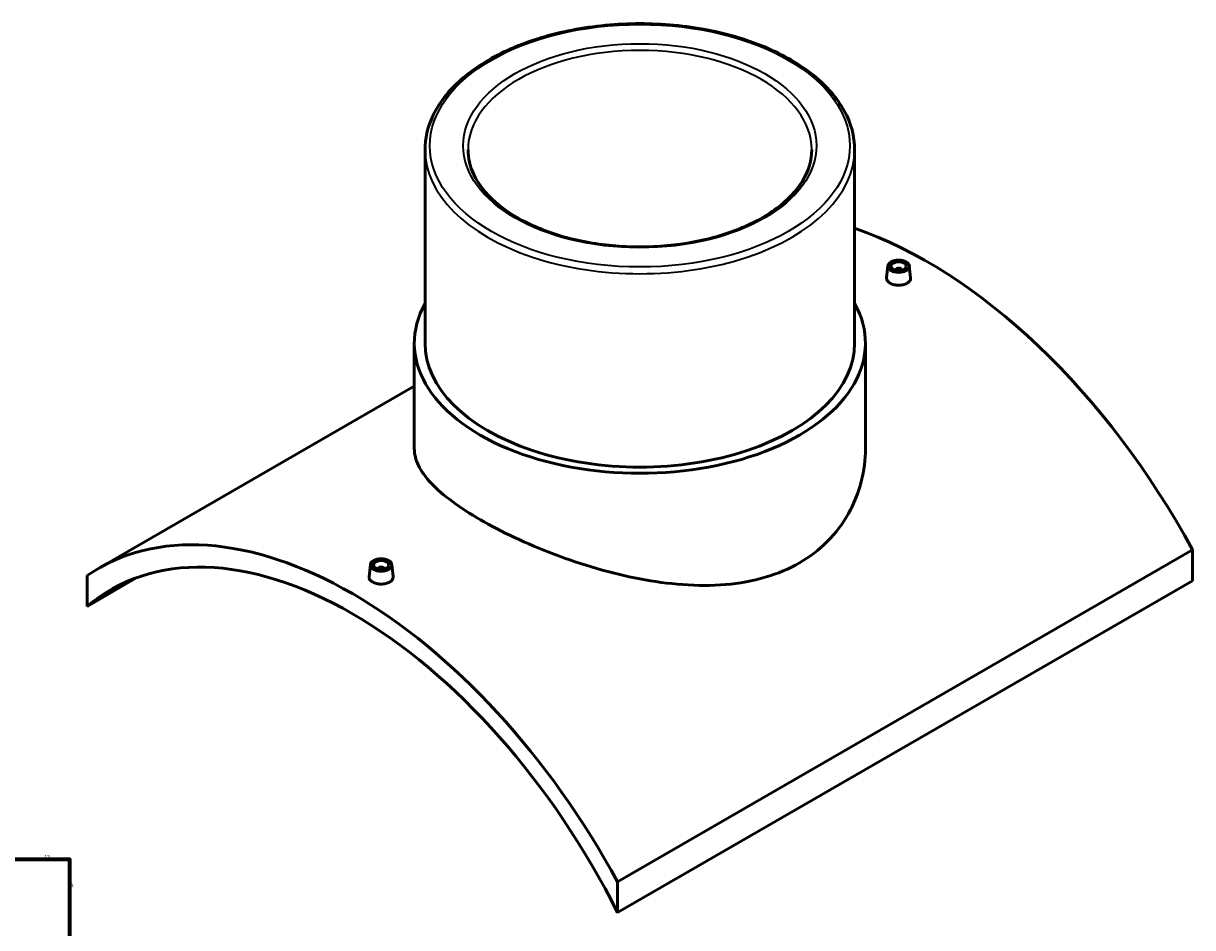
# Model space of a CAD drawing. Header units: millimetres. Extents: x -339 to 1553, y -390 to 1119.
# Tile 5 of 5: x 791 to 1553, y 529 to 1119. Entities that reach past the tile are written whole.
import ezdxf

# ---------------------------------------------------------------- set-up
doc = ezdxf.new("R2010")
doc.units = ezdxf.units.MM
for name, color, linetype, lineweight in [('Border (ANSI)', 7, 'Continuous', 70), ('Visible (ANSI)', 7, 'Continuous', 50), ('Visible Narrow (ANSI)', 7, 'Continuous', 35)]:
    doc.layers.add(name, color=color, linetype=linetype, lineweight=lineweight)
doc.styles.add('Note Text (ANSI)', font='tahoma.ttf')

# ---------------------------------------------------------------- blocks, each defined once
blk = doc.blocks.new('Borders Default Border')
at = {"layer": 'Border (ANSI)', "flags": 128}
blk.add_lwpolyline([(20, 20), (20, 574), (821, 574), (821, 20), (20, 20)], dxfattribs=at)
at = {"layer": 'Border (ANSI)', "color": 5, "true_color": 0x0000ff, "char_height": 2.4, "attachment_point": 7, "style": 'Note Text (ANSI)'}
for s, insert in [('12', (804.52, 574.4)), ('A', (821.58, 555.68))]:
    blk.add_mtext(s, dxfattribs=dict(at, insert=insert))

msp = doc.modelspace()

# ---------------------------------------------------------------- linework, layer by layer
at = {"layer": 'Visible (ANSI)'}
for p, q in [((1052.75, 1036.47), (1052.75, 910.44)), ((1332.75, 1036.47), (1332.75, 910.44)), ((1354.41, 960.78), (1353.56, 952.93)), ((1368.38, 960.78), (1369.22, 952.94)), ((1359.39, 957.89), (1359.39, 958.08)), ((1363.39, 957.89), (1363.39, 958.08)), ((1045.75, 910.44), (1045.75, 841.66)), ((1339.75, 910.44), (1339.75, 841.66)), ((1045.75, 882.4), (839.87, 763.54)), ((1553.02, 775.61), (1178.25, 559.24)), ((1553.02, 775.61), (1553.02, 755.6)), ((1017.12, 766.05), (1016.27, 758.2)), ((1022.1, 763.35), (1022.1, 763.15)), ((1026.1, 763.35), (1026.1, 763.15)), ((1031.09, 766.05), (1031.93, 758.21)), ((832.48, 758.87), (832.48, 738.86)), ((832.48, 738.86), (864.93, 757.6)), ((1178.25, 539.23), (1553.02, 755.6)), ((1178.25, 539.23), (1178.25, 559.24))]:
    msp.add_line(p, q, dxfattribs=at)
for centre, major_axis, start_param, end_param in [((1380.13, 693.25), (165.5, -286.65), 1.525098, 2.560051), ((1361.39, 958.08), (-2, 0), 2.963882, 6.460896), ((1192.75, 910.44), (147, 0), 2.831748, 6.59303), ((1192.75, 910.44), (-140, 0), 0, 3.141593), ((1005.37, 476.88), (-165.5, 286.65), 4.666691, 6.328883), ((1005.37, 476.88), (-157.5, 272.8), 4.609186, 6.386388), ((1024.1, 763.35), (-2, 0), 2.963882, 6.460896)]:
    msp.add_ellipse(centre, major_axis=major_axis, ratio=0.57735, start_param=start_param, end_param=end_param, dxfattribs=at)
for centre, major_axis in [((1361.39, 960.53), (7, 0)), ((1361.39, 960.53), (5, 0)), ((1024.1, 765.8), (-7, 0)), ((1024.1, 765.8), (5, 0))]:
    msp.add_ellipse(centre, major_axis=major_axis, ratio=0.57735, dxfattribs=at)
for points, knots in [([(1332.75, 1036.47), (1332.75, 1045.09), (1330.43, 1053.7), (1321.42, 1070.16), (1314.61, 1077.98), (1297.11, 1092.08), (1286.32, 1098.32), (1261.94, 1108.5), (1248.35, 1112.42), (1219.77, 1117.57), (1204.79, 1118.79), (1174.94, 1118.43), (1160.08, 1116.85), (1131.92, 1111.03), (1118.63, 1106.8), (1094.97, 1096.04), (1084.59, 1089.52), (1067.87, 1074.8), (1061.52, 1066.6), (1054.38, 1050.97), (1052.75, 1043.72), (1052.75, 1036.47)], [0.785398, 0.785398, 0.785398, 0.785398, 1.091773, 1.091773, 1.407153, 1.407153, 1.730234, 1.730234, 2.053942, 2.053942, 2.377007, 2.377007, 2.699824, 2.699824, 3.022959, 3.022959, 3.346731, 3.346731, 3.669366, 3.669366, 3.926991, 3.926991, 3.926991, 3.926991]), ([(1304.75, 1036.47), (1304.75, 1029.56), (1302.72, 1022.64), (1294.76, 1009.63), (1289.01, 1003.54), (1274.45, 992.77), (1265.72, 988.06), (1246.07, 980.43), (1235.16, 977.5), (1212.22, 973.74), (1200.21, 972.91), (1176.31, 973.46), (1164.44, 974.84), (1142.09, 979.64), (1131.61, 983.06), (1113.11, 991.56), (1105.1, 996.63), (1092.28, 1007.85), (1087.5, 1013.98), (1082, 1025.61), (1080.75, 1031.04), (1080.75, 1036.47)], [5.497787, 5.497787, 5.497787, 5.497787, 5.837128, 5.837128, 6.160698, 6.160698, 6.476274, 6.476274, 6.79182, 6.79182, 7.108164, 7.108164, 7.424763, 7.424763, 7.740942, 7.740942, 8.056292, 8.056292, 8.372614, 8.372614, 8.63938, 8.63938, 8.63938, 8.63938]), ([(1366.94, 949.42), (1366.25, 949.01), (1365.36, 948.67), (1363.43, 948.22), (1362.38, 948.12), (1360.41, 948.14), (1359.36, 948.26), (1357.43, 948.74), (1356.55, 949.09), (1355.15, 949.9), (1354.55, 950.4), (1353.75, 951.5), (1353.55, 952.1), (1353.55, 952.75), (1353.55, 952.84), (1353.57, 952.93)], [2.363868, 2.363868, 2.363868, 2.363868, 2.659467, 2.659467, 2.955065, 2.955065, 3.250434, 3.250434, 3.545802, 3.545802, 3.84117, 3.84117, 4.136539, 4.136539, 4.184609, 4.184609, 4.184609, 4.184609]), ([(1369.22, 952.94), (1369.23, 952.85), (1369.24, 952.75), (1369.24, 952.08), (1369.04, 951.46), (1368.24, 950.33), (1367.64, 949.82), (1366.94, 949.42)], [6.4523436, 6.4523436, 6.4523436, 6.4523436, 6.500567, 6.500567, 6.7960855, 6.7960855, 7.0916039, 7.0916039, 7.0916039, 7.0916039]), ([(1296.69, 767.2), (1290.06, 763.37), (1282.59, 760.18), (1266.41, 755.42), (1257.69, 753.86), (1239.59, 752.32), (1230.19, 752.35), (1211.34, 753.71), (1201.88, 755.04), (1183.63, 758.53), (1174.18, 760.81), (1155.32, 766.26), (1145.91, 769.42), (1127.8, 776.28), (1119.08, 779.99), (1102.89, 787.59), (1095.43, 791.49), (1082.18, 799.14), (1076, 803.12), (1065.17, 811.11), (1060.51, 815.13), (1053.07, 823.02), (1050.27, 826.91), (1046.61, 834.46), (1045.75, 838.13), (1045.75, 841.66)], [0, 0, 0, 0, 2.814188, 2.814188, 5.628376, 5.628376, 8.442564, 8.442564, 11.256752, 11.256752, 14.066438, 14.066438, 16.876124, 16.876124, 19.68581, 19.68581, 22.495495, 22.495495, 25.305181, 25.305181, 28.114867, 28.114867, 30.924553, 30.924553, 33.734239, 33.734239, 33.734239, 33.734239]), ([(1339.75, 841.66), (1339.75, 834.64), (1338.88, 827.35), (1335.22, 812.99), (1332.43, 805.92), (1324.99, 792.71), (1320.34, 786.56), (1309.51, 775.72), (1303.33, 771.03), (1296.69, 767.2)], [78.725229, 78.725229, 78.725229, 78.725229, 81.539417, 81.539417, 84.353605, 84.353605, 87.167793, 87.167793, 89.981981, 89.981981, 89.981981, 89.981981]), ([(1029.65, 754.68), (1028.96, 754.28), (1028.07, 753.93), (1026.14, 753.49), (1025.09, 753.38), (1023.12, 753.4), (1022.07, 753.53), (1020.14, 754.01), (1019.26, 754.36), (1017.86, 755.16), (1017.26, 755.67), (1016.46, 756.77), (1016.26, 757.36), (1016.26, 758.01), (1016.26, 758.11), (1016.28, 758.2)], [0, 0, 0, 0, 0.295518, 0.295518, 0.591037, 0.591037, 0.886485, 0.886485, 1.181934, 1.181934, 1.477383, 1.477383, 1.772831, 1.772831, 1.820744, 1.820744, 1.820744, 1.820744]), ([(1031.93, 758.21), (1031.94, 758.11), (1031.95, 758.02), (1031.95, 757.34), (1031.75, 756.73), (1030.95, 755.6), (1030.35, 755.08), (1029.65, 754.68)], [4.0884721, 4.0884721, 4.0884721, 4.0884721, 4.1365386, 4.1365386, 4.4321373, 4.4321373, 4.727736, 4.727736, 4.727736, 4.727736])]:
    msp.add_open_spline(points, degree=3, knots=knots, dxfattribs=at)
at = {"layer": 'Visible Narrow (ANSI)'}
for major_axis in [(136.85, 0), (115.15, 0)]:
    msp.add_ellipse((1192.75, 1039.04), major_axis=major_axis, ratio=0.57735, dxfattribs=at)
for major_axis, start_param, end_param in [((-112, 0), 3.141593, 6.283185), ((-140, 0), 0, 3.141593)]:
    msp.add_ellipse((1192.75, 1036.47), major_axis=major_axis, ratio=0.57735, start_param=start_param, end_param=end_param, dxfattribs=at)

# ---------------------------------------------------------------- block references
msp.add_blockref('Borders Default Border', (0, 0))

doc.saveas('drawing.dxf')
